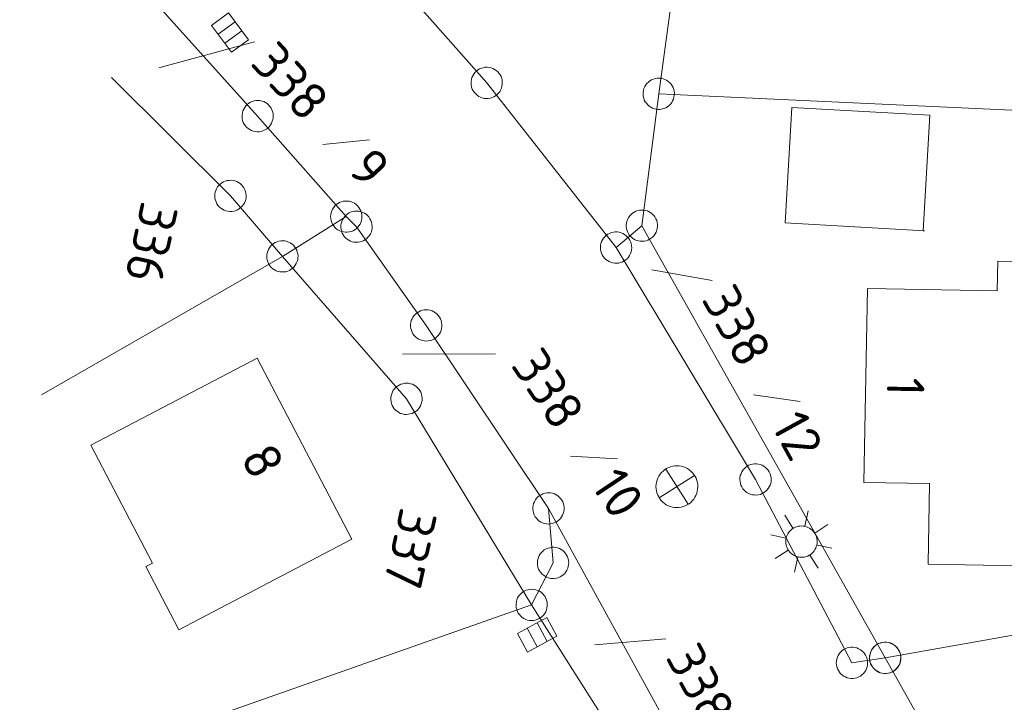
# Model space of a CAD drawing. Header units: metres. Extents: x 3425540 to 3446143, y 5432760 to 5444637.
# Tile 188 of 256: x 3435893 to 3435940, y 5440445 to 5440478. Entities that reach past the tile are written whole.
import ezdxf
from ezdxf.enums import TextEntityAlignment as Align

# ---------------------------------------------------------------- set-up
doc = ezdxf.new("R2010")
doc.units = ezdxf.units.M
doc.layers.add('B_Bestand', color=9, linetype='Continuous', lineweight=18)
doc.layers.add('B_Flurgrenzen', color=9, linetype='Continuous', lineweight=18)
doc.styles.get("Standard").update_dxf_attribs({"font": 'isocpeur.ttf'})

msp = doc.modelspace()

# ---------------------------------------------------------------- linework, layer by layer
at = {"layer": 'B_Bestand'}
for p, q in [((3435903.16, 5440477.634), (3435902.351, 5440477.032)), ((3435903.48, 5440477.205), (3435902.671, 5440476.603)), ((3435925.129, 5440455.951), (3435923.447, 5440454.872)), ((3435923.753, 5440456.255), (3435924.823, 5440454.568)), ((3435929.837, 5440453.421), (3435929.444, 5440454.052)), ((3435930.404, 5440453.526), (3435930.565, 5440454.252)), ((3435930.886, 5440453.189), (3435931.508, 5440453.596)), ((3435929.503, 5440452.951), (3435928.776, 5440453.111)), ((3435930.99, 5440452.622), (3435931.706, 5440452.464)), ((3435929.605, 5440452.372), (3435928.985, 5440451.976)), ((3435930.654, 5440452.14), (3435931.049, 5440451.52)), ((3435930.075, 5440452.038), (3435929.917, 5440451.323)), ((3435918.083, 5440448.013), (3435917.606, 5440448.901)), ((3435917.611, 5440447.759), (3435917.134, 5440448.647))]:
    msp.add_line(p, q, dxfattribs=at)
for points in [[(3435902.844, 5440478.059), (3435903.799, 5440476.775), (3435902.991, 5440476.173), (3435902.035, 5440477.457), (3435902.844, 5440478.059)], [(3435936.391, 5440473.161), (3435929.783, 5440473.538), (3435929.467, 5440468.022), (3435936.135, 5440467.64), (3435936.075, 5440467.643), (3435936.391, 5440473.161)], [(3435950.121, 5440466.001), (3435939.638, 5440466.194), (3435939.612, 5440464.77), (3435933.406, 5440464.884), (3435933.236, 5440455.616), (3435936.374, 5440455.558), (3435936.303, 5440451.711), (3435942.489, 5440451.597), (3435942.602, 5440457.719), (3435949.721, 5440457.589), (3435949.966, 5440457.584), (3435950.121, 5440466.001)], [(3435908.744, 5440452.909), (3435904.216, 5440461.56), (3435896.251, 5440457.391), (3435899.202, 5440451.753), (3435898.887, 5440451.588), (3435900.448, 5440448.607), (3435900.465, 5440448.575), (3435908.744, 5440452.909)], [(3435924.071, 5440454.434), (3435924.175, 5440454.417), (3435924.279, 5440454.41), (3435924.384, 5440454.415), (3435924.487, 5440454.431), (3435924.589, 5440454.457), (3435924.687, 5440454.494), (3435924.78, 5440454.54), (3435924.869, 5440454.597), (3435924.951, 5440454.662), (3435925.025, 5440454.735), (3435925.092, 5440454.816), (3435925.149, 5440454.903), (3435925.198, 5440454.996), (3435925.236, 5440455.094), (3435925.264, 5440455.195), (3435925.281, 5440455.298), (3435925.287, 5440455.402), (3435925.283, 5440455.507), (3435925.267, 5440455.611), (3435925.241, 5440455.712), (3435925.204, 5440455.81), (3435925.158, 5440455.904), (3435925.101, 5440455.992), (3435925.036, 5440456.074), (3435924.963, 5440456.149), (3435924.882, 5440456.215), (3435924.794, 5440456.273), (3435924.702, 5440456.321), (3435924.604, 5440456.36), (3435924.503, 5440456.387), (3435924.4, 5440456.405), (3435924.295, 5440456.411), (3435924.191, 5440456.406), (3435924.087, 5440456.391), (3435923.986, 5440456.364), (3435923.888, 5440456.328), (3435923.794, 5440456.281), (3435923.706, 5440456.225), (3435923.624, 5440456.159), (3435923.549, 5440456.086), (3435923.483, 5440456.005), (3435923.425, 5440455.918), (3435923.377, 5440455.825), (3435923.338, 5440455.727), (3435923.31, 5440455.627), (3435923.293, 5440455.523), (3435923.287, 5440455.419), (3435923.292, 5440455.314), (3435923.307, 5440455.211), (3435923.334, 5440455.109), (3435923.37, 5440455.011), (3435923.417, 5440454.918), (3435923.473, 5440454.829), (3435923.538, 5440454.747), (3435923.612, 5440454.673), (3435923.693, 5440454.606), (3435923.78, 5440454.548), (3435923.873, 5440454.5), (3435923.97, 5440454.462), (3435924.071, 5440454.434)], [(3435930.083, 5440452.052), (3435930.161, 5440452.039), (3435930.239, 5440452.034), (3435930.318, 5440452.037), (3435930.395, 5440452.049), (3435930.471, 5440452.069), (3435930.545, 5440452.096), (3435930.615, 5440452.131), (3435930.681, 5440452.174), (3435930.743, 5440452.222), (3435930.799, 5440452.278), (3435930.849, 5440452.338), (3435930.892, 5440452.404), (3435930.928, 5440452.473), (3435930.957, 5440452.546), (3435930.978, 5440452.622), (3435930.991, 5440452.699), (3435930.995, 5440452.778), (3435930.992, 5440452.856), (3435930.98, 5440452.934), (3435930.961, 5440453.01), (3435930.933, 5440453.084), (3435930.898, 5440453.154), (3435930.856, 5440453.22), (3435930.807, 5440453.281), (3435930.752, 5440453.337), (3435930.691, 5440453.387), (3435930.626, 5440453.431), (3435930.556, 5440453.467), (3435930.483, 5440453.495), (3435930.407, 5440453.516), (3435930.33, 5440453.529), (3435930.251, 5440453.534), (3435930.173, 5440453.531), (3435930.095, 5440453.519), (3435930.019, 5440453.499), (3435929.946, 5440453.472), (3435929.876, 5440453.437), (3435929.809, 5440453.395), (3435929.748, 5440453.345), (3435929.692, 5440453.29), (3435929.642, 5440453.23), (3435929.599, 5440453.164), (3435929.563, 5440453.095), (3435929.534, 5440453.022), (3435929.513, 5440452.946), (3435929.5, 5440452.868), (3435929.495, 5440452.79), (3435929.499, 5440452.712), (3435929.51, 5440452.634), (3435929.53, 5440452.558), (3435929.558, 5440452.484), (3435929.593, 5440452.414), (3435929.635, 5440452.348), (3435929.684, 5440452.287), (3435929.739, 5440452.231), (3435929.8, 5440452.181), (3435929.865, 5440452.137), (3435929.935, 5440452.101), (3435930.008, 5440452.073), (3435930.083, 5440452.052)], [(3435918.549, 5440448.263), (3435917.14, 5440447.506), (3435916.663, 5440448.394), (3435918.072, 5440449.151), (3435918.549, 5440448.263)]]:
    msp.add_lwpolyline(points, dxfattribs=at)
at = {"layer": 'B_Flurgrenzen'}
for p, q in [((3435923.42, 5440474.19), (3435928.187, 5440508.662)), ((3435908.502, 5440482.3), (3435915.192, 5440474.711)), ((3435904.233, 5440473.124), (3435899.222, 5440478.697)), ((3435904.079, 5440476.67), (3435899.508, 5440475.43)), ((3435897.245, 5440474.972), (3435902.934, 5440469.31)), ((3435915.192, 5440474.711), (3435921.378, 5440466.838)), ((3435922.614, 5440467.886), (3435923.42, 5440474.19)), ((3435923.42, 5440474.19), (3435946.998, 5440473.104)), ((3435908.476, 5440468.321), (3435904.233, 5440473.124)), ((3435907.354, 5440471.765), (3435909.593, 5440471.986)), ((3435905.417, 5440466.417), (3435902.934, 5440469.31)), ((3435908.476, 5440468.321), (3435905.417, 5440466.417)), ((3435908.966, 5440467.836), (3435908.476, 5440468.321)), ((3435912.299, 5440463.118), (3435908.966, 5440467.836)), ((3435922.614, 5440467.886), (3435921.378, 5440466.838)), ((3435934.252, 5440447.229), (3435922.614, 5440467.886)), ((3435921.378, 5440466.838), (3435928.049, 5440455.756)), ((3435905.417, 5440466.417), (3435893.89, 5440459.799)), ((3435911.354, 5440459.61), (3435905.417, 5440466.417)), ((3435925.971, 5440465.262), (3435923.091, 5440465.772)), ((3435918.146, 5440454.371), (3435912.299, 5440463.118)), ((3435915.619, 5440461.757), (3435911.167, 5440461.746)), ((3435927.954, 5440459.8), (3435930.182, 5440459.487)), ((3435917.342, 5440449.762), (3435911.354, 5440459.61)), ((3435919.205, 5440456.867), (3435921.452, 5440456.743)), ((3435928.049, 5440455.756), (3435932.663, 5440446.99)), ((3435918.365, 5440451.767), (3435918.146, 5440454.371)), ((3435918.146, 5440454.371), (3435927.542, 5440437.275)), ((3435917.342, 5440449.762), (3435918.365, 5440451.767)), ((3435952.512, 5440450.48), (3435934.252, 5440447.229)), ((3435892.854, 5440441.168), (3435917.342, 5440449.762)), ((3435924.039, 5440439.191), (3435917.342, 5440449.762)), ((3435923.754, 5440448.138), (3435920.36, 5440447.854)), ((3435932.663, 5440446.99), (3435934.252, 5440447.229)), ((3435934.252, 5440447.229), (3435937.722, 5440441.089))]:
    msp.add_line(p, q, dxfattribs=at)
for points in [[(3435915.754, 5440474.215), (3435915.812, 5440474.29), (3435915.857, 5440474.368), (3435915.898, 5440474.459), (3435915.921, 5440474.548), (3435915.932, 5440474.641), (3435915.939, 5440474.737), (3435915.933, 5440474.829), (3435915.911, 5440474.92), (3435915.88, 5440475.01), (3435915.833, 5440475.091), (3435915.782, 5440475.167), (3435915.719, 5440475.238), (3435915.648, 5440475.301), (3435915.57, 5440475.354), (3435915.488, 5440475.395), (3435915.402, 5440475.432), (3435915.308, 5440475.451), (3435915.216, 5440475.462), (3435915.124, 5440475.456), (3435915.029, 5440475.438), (3435914.938, 5440475.415), (3435914.853, 5440475.38), (3435914.768, 5440475.329), (3435914.696, 5440475.274), (3435914.629, 5440475.207), (3435914.571, 5440475.133), (3435914.526, 5440475.055), (3435914.485, 5440474.964), (3435914.462, 5440474.875), (3435914.451, 5440474.782), (3435914.444, 5440474.685), (3435914.45, 5440474.594), (3435914.472, 5440474.503), (3435914.503, 5440474.413), (3435914.55, 5440474.332), (3435914.601, 5440474.256), (3435914.664, 5440474.185), (3435914.735, 5440474.122), (3435914.813, 5440474.068), (3435914.896, 5440474.028), (3435914.982, 5440473.991), (3435915.075, 5440473.972), (3435915.168, 5440473.961), (3435915.259, 5440473.967), (3435915.354, 5440473.985), (3435915.445, 5440474.008), (3435915.531, 5440474.042), (3435915.615, 5440474.094), (3435915.687, 5440474.148), (3435915.754, 5440474.215)], [(3435923.982, 5440473.694), (3435924.04, 5440473.769), (3435924.085, 5440473.847), (3435924.126, 5440473.938), (3435924.149, 5440474.027), (3435924.16, 5440474.12), (3435924.167, 5440474.216), (3435924.161, 5440474.308), (3435924.139, 5440474.399), (3435924.108, 5440474.489), (3435924.061, 5440474.57), (3435924.01, 5440474.646), (3435923.947, 5440474.717), (3435923.876, 5440474.78), (3435923.798, 5440474.833), (3435923.716, 5440474.874), (3435923.63, 5440474.911), (3435923.536, 5440474.93), (3435923.444, 5440474.941), (3435923.352, 5440474.935), (3435923.257, 5440474.917), (3435923.166, 5440474.894), (3435923.081, 5440474.859), (3435922.996, 5440474.808), (3435922.924, 5440474.753), (3435922.857, 5440474.686), (3435922.799, 5440474.612), (3435922.754, 5440474.534), (3435922.713, 5440474.443), (3435922.69, 5440474.354), (3435922.679, 5440474.261), (3435922.672, 5440474.164), (3435922.678, 5440474.073), (3435922.7, 5440473.982), (3435922.731, 5440473.892), (3435922.778, 5440473.811), (3435922.829, 5440473.735), (3435922.892, 5440473.664), (3435922.963, 5440473.601), (3435923.041, 5440473.547), (3435923.124, 5440473.507), (3435923.21, 5440473.47), (3435923.303, 5440473.451), (3435923.396, 5440473.44), (3435923.487, 5440473.446), (3435923.582, 5440473.464), (3435923.673, 5440473.487), (3435923.759, 5440473.521), (3435923.843, 5440473.573), (3435923.915, 5440473.627), (3435923.982, 5440473.694)], [(3435904.029, 5440472.402), (3435904.121, 5440472.382), (3435904.211, 5440472.375), (3435904.31, 5440472.377), (3435904.401, 5440472.395), (3435904.489, 5440472.425), (3435904.579, 5440472.461), (3435904.659, 5440472.505), (3435904.732, 5440472.565), (3435904.8, 5440472.631), (3435904.852, 5440472.708), (3435904.899, 5440472.787), (3435904.936, 5440472.875), (3435904.962, 5440472.966), (3435904.977, 5440473.06), (3435904.978, 5440473.151), (3435904.974, 5440473.245), (3435904.951, 5440473.337), (3435904.921, 5440473.426), (3435904.876, 5440473.506), (3435904.818, 5440473.584), (3435904.759, 5440473.656), (3435904.691, 5440473.718), (3435904.608, 5440473.772), (3435904.528, 5440473.814), (3435904.438, 5440473.845), (3435904.346, 5440473.865), (3435904.256, 5440473.872), (3435904.157, 5440473.87), (3435904.066, 5440473.853), (3435903.978, 5440473.822), (3435903.888, 5440473.787), (3435903.808, 5440473.742), (3435903.735, 5440473.683), (3435903.667, 5440473.616), (3435903.615, 5440473.539), (3435903.568, 5440473.46), (3435903.531, 5440473.372), (3435903.505, 5440473.281), (3435903.49, 5440473.187), (3435903.489, 5440473.096), (3435903.493, 5440473.002), (3435903.516, 5440472.91), (3435903.546, 5440472.822), (3435903.591, 5440472.741), (3435903.649, 5440472.664), (3435903.708, 5440472.591), (3435903.776, 5440472.529), (3435903.859, 5440472.475), (3435903.939, 5440472.434), (3435904.029, 5440472.402)], [(3435903.665, 5440469.14), (3435903.68, 5440469.234), (3435903.683, 5440469.324), (3435903.676, 5440469.423), (3435903.654, 5440469.512), (3435903.62, 5440469.599), (3435903.58, 5440469.687), (3435903.531, 5440469.765), (3435903.468, 5440469.834), (3435903.399, 5440469.899), (3435903.319, 5440469.948), (3435903.238, 5440469.991), (3435903.149, 5440470.024), (3435903.057, 5440470.045), (3435902.962, 5440470.055), (3435902.87, 5440470.052), (3435902.777, 5440470.044), (3435902.686, 5440470.016), (3435902.599, 5440469.982), (3435902.521, 5440469.933), (3435902.446, 5440469.872), (3435902.377, 5440469.809), (3435902.318, 5440469.738), (3435902.268, 5440469.653), (3435902.231, 5440469.57), (3435902.204, 5440469.48), (3435902.188, 5440469.386), (3435902.185, 5440469.296), (3435902.193, 5440469.197), (3435902.214, 5440469.107), (3435902.249, 5440469.02), (3435902.289, 5440468.932), (3435902.337, 5440468.854), (3435902.4, 5440468.785), (3435902.47, 5440468.72), (3435902.55, 5440468.672), (3435902.631, 5440468.629), (3435902.72, 5440468.596), (3435902.812, 5440468.574), (3435902.907, 5440468.564), (3435902.998, 5440468.567), (3435903.091, 5440468.576), (3435903.182, 5440468.603), (3435903.269, 5440468.638), (3435903.347, 5440468.686), (3435903.422, 5440468.748), (3435903.491, 5440468.811), (3435903.55, 5440468.882), (3435903.6, 5440468.967), (3435903.638, 5440469.049), (3435903.665, 5440469.14)], [(3435909.226, 5440468.322), (3435909.22, 5440468.417), (3435909.202, 5440468.505), (3435909.172, 5440468.6), (3435909.131, 5440468.682), (3435909.078, 5440468.759), (3435909.018, 5440468.836), (3435908.953, 5440468.901), (3435908.876, 5440468.954), (3435908.794, 5440469.001), (3435908.705, 5440469.03), (3435908.616, 5440469.053), (3435908.522, 5440469.065), (3435908.427, 5440469.065), (3435908.333, 5440469.053), (3435908.244, 5440469.029), (3435908.156, 5440468.999), (3435908.073, 5440468.952), (3435907.997, 5440468.898), (3435907.932, 5440468.833), (3435907.873, 5440468.756), (3435907.82, 5440468.679), (3435907.779, 5440468.597), (3435907.749, 5440468.502), (3435907.732, 5440468.413), (3435907.726, 5440468.319), (3435907.732, 5440468.225), (3435907.75, 5440468.136), (3435907.78, 5440468.042), (3435907.822, 5440467.959), (3435907.875, 5440467.882), (3435907.934, 5440467.806), (3435907.999, 5440467.741), (3435908.076, 5440467.688), (3435908.159, 5440467.641), (3435908.248, 5440467.612), (3435908.336, 5440467.588), (3435908.431, 5440467.577), (3435908.525, 5440467.577), (3435908.62, 5440467.589), (3435908.708, 5440467.613), (3435908.797, 5440467.642), (3435908.879, 5440467.69), (3435908.956, 5440467.743), (3435909.021, 5440467.808), (3435909.08, 5440467.885), (3435909.133, 5440467.962), (3435909.174, 5440468.045), (3435909.203, 5440468.139), (3435909.221, 5440468.228), (3435909.226, 5440468.322)], [(3435923.117, 5440468.442), (3435923.043, 5440468.502), (3435922.966, 5440468.548), (3435922.876, 5440468.589), (3435922.787, 5440468.614), (3435922.694, 5440468.626), (3435922.598, 5440468.634), (3435922.506, 5440468.629), (3435922.415, 5440468.608), (3435922.324, 5440468.578), (3435922.243, 5440468.533), (3435922.166, 5440468.483), (3435922.094, 5440468.421), (3435922.031, 5440468.351), (3435921.976, 5440468.273), (3435921.934, 5440468.191), (3435921.896, 5440468.105), (3435921.876, 5440468.012), (3435921.864, 5440467.92), (3435921.869, 5440467.828), (3435921.886, 5440467.733), (3435921.907, 5440467.642), (3435921.941, 5440467.556), (3435921.991, 5440467.471), (3435922.045, 5440467.398), (3435922.111, 5440467.33), (3435922.185, 5440467.271), (3435922.262, 5440467.225), (3435922.352, 5440467.183), (3435922.441, 5440467.159), (3435922.534, 5440467.146), (3435922.63, 5440467.139), (3435922.722, 5440467.143), (3435922.813, 5440467.165), (3435922.904, 5440467.194), (3435922.985, 5440467.24), (3435923.062, 5440467.29), (3435923.134, 5440467.352), (3435923.197, 5440467.422), (3435923.252, 5440467.5), (3435923.294, 5440467.582), (3435923.332, 5440467.667), (3435923.352, 5440467.76), (3435923.364, 5440467.853), (3435923.36, 5440467.945), (3435923.342, 5440468.04), (3435923.321, 5440468.131), (3435923.287, 5440468.217), (3435923.237, 5440468.302), (3435923.183, 5440468.375), (3435923.117, 5440468.442)], [(3435909.713, 5440467.771), (3435909.715, 5440467.866), (3435909.705, 5440467.956), (3435909.684, 5440468.052), (3435909.65, 5440468.138), (3435909.603, 5440468.219), (3435909.551, 5440468.301), (3435909.492, 5440468.371), (3435909.42, 5440468.431), (3435909.342, 5440468.485), (3435909.256, 5440468.522), (3435909.17, 5440468.553), (3435909.077, 5440468.573), (3435908.983, 5440468.581), (3435908.888, 5440468.577), (3435908.797, 5440468.562), (3435908.706, 5440468.54), (3435908.62, 5440468.5), (3435908.539, 5440468.453), (3435908.469, 5440468.394), (3435908.403, 5440468.323), (3435908.344, 5440468.251), (3435908.295, 5440468.172), (3435908.258, 5440468.081), (3435908.233, 5440467.994), (3435908.219, 5440467.9), (3435908.216, 5440467.806), (3435908.226, 5440467.716), (3435908.248, 5440467.619), (3435908.282, 5440467.533), (3435908.328, 5440467.452), (3435908.38, 5440467.371), (3435908.439, 5440467.3), (3435908.511, 5440467.241), (3435908.59, 5440467.187), (3435908.675, 5440467.149), (3435908.762, 5440467.118), (3435908.855, 5440467.098), (3435908.949, 5440467.09), (3435909.044, 5440467.094), (3435909.134, 5440467.11), (3435909.225, 5440467.132), (3435909.311, 5440467.172), (3435909.393, 5440467.218), (3435909.463, 5440467.277), (3435909.528, 5440467.348), (3435909.588, 5440467.42), (3435909.636, 5440467.499), (3435909.674, 5440467.591), (3435909.699, 5440467.678), (3435909.713, 5440467.771)], [(3435920.726, 5440467.21), (3435920.685, 5440467.125), (3435920.656, 5440467.04), (3435920.635, 5440466.943), (3435920.63, 5440466.851), (3435920.638, 5440466.758), (3435920.651, 5440466.662), (3435920.675, 5440466.573), (3435920.716, 5440466.489), (3435920.764, 5440466.407), (3435920.826, 5440466.337), (3435920.892, 5440466.273), (3435920.968, 5440466.216), (3435921.05, 5440466.169), (3435921.138, 5440466.132), (3435921.227, 5440466.109), (3435921.318, 5440466.091), (3435921.413, 5440466.091), (3435921.506, 5440466.099), (3435921.595, 5440466.123), (3435921.684, 5440466.16), (3435921.769, 5440466.201), (3435921.845, 5440466.252), (3435921.918, 5440466.319), (3435921.977, 5440466.388), (3435922.029, 5440466.467), (3435922.071, 5440466.552), (3435922.099, 5440466.637), (3435922.121, 5440466.734), (3435922.126, 5440466.826), (3435922.118, 5440466.919), (3435922.104, 5440467.015), (3435922.08, 5440467.104), (3435922.04, 5440467.188), (3435921.991, 5440467.27), (3435921.929, 5440467.34), (3435921.864, 5440467.404), (3435921.788, 5440467.461), (3435921.706, 5440467.508), (3435921.618, 5440467.545), (3435921.529, 5440467.568), (3435921.438, 5440467.586), (3435921.342, 5440467.586), (3435921.249, 5440467.578), (3435921.161, 5440467.554), (3435921.071, 5440467.517), (3435920.987, 5440467.476), (3435920.91, 5440467.425), (3435920.838, 5440467.358), (3435920.778, 5440467.289), (3435920.726, 5440467.21)], [(3435905.876, 5440467.011), (3435905.797, 5440467.064), (3435905.716, 5440467.104), (3435905.623, 5440467.138), (3435905.533, 5440467.156), (3435905.439, 5440467.161), (3435905.343, 5440467.161), (3435905.251, 5440467.149), (3435905.163, 5440467.121), (3435905.075, 5440467.084), (3435904.997, 5440467.032), (3435904.924, 5440466.977), (3435904.857, 5440466.909), (3435904.799, 5440466.834), (3435904.751, 5440466.752), (3435904.716, 5440466.668), (3435904.685, 5440466.579), (3435904.672, 5440466.485), (3435904.667, 5440466.392), (3435904.679, 5440466.301), (3435904.703, 5440466.207), (3435904.732, 5440466.118), (3435904.772, 5440466.035), (3435904.829, 5440465.954), (3435904.888, 5440465.886), (3435904.959, 5440465.823), (3435905.038, 5440465.77), (3435905.119, 5440465.73), (3435905.211, 5440465.696), (3435905.302, 5440465.678), (3435905.395, 5440465.673), (3435905.492, 5440465.673), (3435905.583, 5440465.685), (3435905.672, 5440465.713), (3435905.76, 5440465.75), (3435905.838, 5440465.802), (3435905.911, 5440465.857), (3435905.978, 5440465.925), (3435906.035, 5440466), (3435906.084, 5440466.082), (3435906.119, 5440466.166), (3435906.15, 5440466.255), (3435906.163, 5440466.349), (3435906.168, 5440466.442), (3435906.156, 5440466.533), (3435906.131, 5440466.627), (3435906.103, 5440466.716), (3435906.063, 5440466.799), (3435906.006, 5440466.88), (3435905.947, 5440466.948), (3435905.876, 5440467.011)], [(3435911.586, 5440463.351), (3435911.562, 5440463.26), (3435911.552, 5440463.17), (3435911.55, 5440463.071), (3435911.564, 5440462.979), (3435911.591, 5440462.89), (3435911.623, 5440462.799), (3435911.665, 5440462.717), (3435911.721, 5440462.642), (3435911.785, 5440462.572), (3435911.86, 5440462.516), (3435911.937, 5440462.466), (3435912.023, 5440462.426), (3435912.113, 5440462.396), (3435912.206, 5440462.378), (3435912.298, 5440462.373), (3435912.391, 5440462.374), (3435912.484, 5440462.393), (3435912.574, 5440462.419), (3435912.656, 5440462.461), (3435912.736, 5440462.516), (3435912.81, 5440462.572), (3435912.875, 5440462.638), (3435912.933, 5440462.718), (3435912.977, 5440462.797), (3435913.012, 5440462.885), (3435913.036, 5440462.977), (3435913.046, 5440463.066), (3435913.048, 5440463.165), (3435913.034, 5440463.257), (3435913.007, 5440463.346), (3435912.975, 5440463.438), (3435912.934, 5440463.52), (3435912.877, 5440463.594), (3435912.813, 5440463.665), (3435912.738, 5440463.72), (3435912.661, 5440463.77), (3435912.575, 5440463.811), (3435912.485, 5440463.84), (3435912.392, 5440463.858), (3435912.3, 5440463.863), (3435912.207, 5440463.863), (3435912.114, 5440463.844), (3435912.024, 5440463.817), (3435911.942, 5440463.775), (3435911.862, 5440463.721), (3435911.788, 5440463.664), (3435911.723, 5440463.598), (3435911.666, 5440463.518), (3435911.621, 5440463.439), (3435911.586, 5440463.351)], [(3435912.069, 5440459.834), (3435912.035, 5440459.922), (3435911.992, 5440460.002), (3435911.936, 5440460.083), (3435911.872, 5440460.149), (3435911.798, 5440460.207), (3435911.719, 5440460.262), (3435911.637, 5440460.305), (3435911.548, 5440460.333), (3435911.455, 5440460.353), (3435911.362, 5440460.355), (3435911.27, 5440460.351), (3435911.176, 5440460.334), (3435911.086, 5440460.306), (3435911, 5440460.266), (3435910.922, 5440460.217), (3435910.846, 5440460.163), (3435910.782, 5440460.093), (3435910.724, 5440460.019), (3435910.682, 5440459.938), (3435910.648, 5440459.847), (3435910.62, 5440459.758), (3435910.606, 5440459.666), (3435910.606, 5440459.567), (3435910.615, 5440459.478), (3435910.638, 5440459.386), (3435910.672, 5440459.297), (3435910.715, 5440459.218), (3435910.772, 5440459.137), (3435910.836, 5440459.07), (3435910.909, 5440459.013), (3435910.989, 5440458.957), (3435911.07, 5440458.915), (3435911.159, 5440458.887), (3435911.252, 5440458.866), (3435911.346, 5440458.865), (3435911.437, 5440458.869), (3435911.531, 5440458.886), (3435911.621, 5440458.914), (3435911.708, 5440458.953), (3435911.785, 5440459.002), (3435911.861, 5440459.057), (3435911.926, 5440459.127), (3435911.983, 5440459.2), (3435912.026, 5440459.282), (3435912.059, 5440459.373), (3435912.087, 5440459.462), (3435912.102, 5440459.553), (3435912.102, 5440459.652), (3435912.092, 5440459.742), (3435912.069, 5440459.834)], [(3435928.527, 5440456.334), (3435928.45, 5440456.39), (3435928.37, 5440456.432), (3435928.279, 5440456.47), (3435928.189, 5440456.491), (3435928.096, 5440456.499), (3435927.999, 5440456.502), (3435927.907, 5440456.493), (3435927.817, 5440456.468), (3435927.728, 5440456.434), (3435927.649, 5440456.385), (3435927.575, 5440456.332), (3435927.505, 5440456.266), (3435927.445, 5440456.194), (3435927.394, 5440456.113), (3435927.356, 5440456.03), (3435927.322, 5440455.943), (3435927.306, 5440455.849), (3435927.298, 5440455.756), (3435927.307, 5440455.664), (3435927.328, 5440455.57), (3435927.353, 5440455.48), (3435927.391, 5440455.396), (3435927.445, 5440455.313), (3435927.502, 5440455.243), (3435927.571, 5440455.178), (3435927.647, 5440455.122), (3435927.727, 5440455.079), (3435927.819, 5440455.042), (3435927.909, 5440455.021), (3435928.002, 5440455.013), (3435928.099, 5440455.01), (3435928.19, 5440455.018), (3435928.28, 5440455.044), (3435928.369, 5440455.077), (3435928.448, 5440455.127), (3435928.523, 5440455.18), (3435928.592, 5440455.245), (3435928.652, 5440455.318), (3435928.703, 5440455.399), (3435928.742, 5440455.482), (3435928.775, 5440455.569), (3435928.792, 5440455.663), (3435928.8, 5440455.756), (3435928.791, 5440455.847), (3435928.769, 5440455.942), (3435928.744, 5440456.032), (3435928.707, 5440456.116), (3435928.653, 5440456.199), (3435928.596, 5440456.269), (3435928.527, 5440456.334)], [(3435918.884, 5440454.506), (3435918.862, 5440454.598), (3435918.828, 5440454.681), (3435918.782, 5440454.769), (3435918.727, 5440454.843), (3435918.661, 5440454.909), (3435918.589, 5440454.974), (3435918.513, 5440455.026), (3435918.428, 5440455.065), (3435918.339, 5440455.097), (3435918.246, 5440455.11), (3435918.155, 5440455.117), (3435918.06, 5440455.112), (3435917.967, 5440455.095), (3435917.876, 5440455.066), (3435917.793, 5440455.027), (3435917.711, 5440454.982), (3435917.638, 5440454.921), (3435917.572, 5440454.855), (3435917.52, 5440454.779), (3435917.476, 5440454.693), (3435917.437, 5440454.608), (3435917.411, 5440454.519), (3435917.399, 5440454.421), (3435917.398, 5440454.331), (3435917.409, 5440454.237), (3435917.431, 5440454.145), (3435917.465, 5440454.061), (3435917.511, 5440453.973), (3435917.566, 5440453.899), (3435917.632, 5440453.833), (3435917.704, 5440453.768), (3435917.78, 5440453.716), (3435917.865, 5440453.678), (3435917.954, 5440453.646), (3435918.047, 5440453.633), (3435918.138, 5440453.625), (3435918.233, 5440453.631), (3435918.326, 5440453.648), (3435918.417, 5440453.676), (3435918.5, 5440453.715), (3435918.582, 5440453.76), (3435918.655, 5440453.822), (3435918.721, 5440453.888), (3435918.773, 5440453.963), (3435918.817, 5440454.049), (3435918.856, 5440454.134), (3435918.882, 5440454.223), (3435918.894, 5440454.321), (3435918.895, 5440454.412), (3435918.884, 5440454.506)], [(3435918.923, 5440451.266), (3435918.982, 5440451.341), (3435919.028, 5440451.418), (3435919.069, 5440451.508), (3435919.094, 5440451.598), (3435919.105, 5440451.69), (3435919.113, 5440451.787), (3435919.108, 5440451.879), (3435919.086, 5440451.969), (3435919.056, 5440452.06), (3435919.01, 5440452.141), (3435918.96, 5440452.218), (3435918.897, 5440452.29), (3435918.827, 5440452.353), (3435918.749, 5440452.407), (3435918.667, 5440452.449), (3435918.581, 5440452.486), (3435918.488, 5440452.506), (3435918.396, 5440452.518), (3435918.304, 5440452.513), (3435918.209, 5440452.495), (3435918.118, 5440452.473), (3435918.032, 5440452.439), (3435917.947, 5440452.389), (3435917.874, 5440452.335), (3435917.807, 5440452.268), (3435917.748, 5440452.194), (3435917.702, 5440452.116), (3435917.661, 5440452.026), (3435917.637, 5440451.937), (3435917.625, 5440451.844), (3435917.618, 5440451.748), (3435917.623, 5440451.656), (3435917.644, 5440451.565), (3435917.674, 5440451.475), (3435917.72, 5440451.394), (3435917.771, 5440451.317), (3435917.833, 5440451.245), (3435917.903, 5440451.182), (3435917.982, 5440451.128), (3435918.063, 5440451.086), (3435918.149, 5440451.049), (3435918.242, 5440451.029), (3435918.335, 5440451.017), (3435918.426, 5440451.022), (3435918.522, 5440451.04), (3435918.612, 5440451.061), (3435918.698, 5440451.095), (3435918.783, 5440451.146), (3435918.856, 5440451.2), (3435918.923, 5440451.266)], [(3435918.025, 5440450.073), (3435917.98, 5440450.156), (3435917.927, 5440450.23), (3435917.861, 5440450.303), (3435917.789, 5440450.361), (3435917.709, 5440450.409), (3435917.623, 5440450.454), (3435917.537, 5440450.487), (3435917.445, 5440450.503), (3435917.351, 5440450.512), (3435917.258, 5440450.502), (3435917.167, 5440450.487), (3435917.076, 5440450.458), (3435916.99, 5440450.419), (3435916.909, 5440450.369), (3435916.839, 5440450.311), (3435916.77, 5440450.247), (3435916.715, 5440450.17), (3435916.667, 5440450.09), (3435916.635, 5440450.004), (3435916.613, 5440449.909), (3435916.596, 5440449.817), (3435916.593, 5440449.725), (3435916.605, 5440449.627), (3435916.626, 5440449.539), (3435916.66, 5440449.45), (3435916.704, 5440449.367), (3435916.757, 5440449.294), (3435916.823, 5440449.22), (3435916.895, 5440449.162), (3435916.975, 5440449.114), (3435917.061, 5440449.069), (3435917.147, 5440449.037), (3435917.239, 5440449.02), (3435917.334, 5440449.011), (3435917.427, 5440449.021), (3435917.517, 5440449.037), (3435917.608, 5440449.065), (3435917.694, 5440449.104), (3435917.775, 5440449.154), (3435917.846, 5440449.212), (3435917.914, 5440449.276), (3435917.97, 5440449.353), (3435918.018, 5440449.433), (3435918.05, 5440449.52), (3435918.072, 5440449.614), (3435918.088, 5440449.706), (3435918.091, 5440449.798), (3435918.079, 5440449.896), (3435918.058, 5440449.984), (3435918.025, 5440450.073)], [(3435935.002, 5440447.229), (3435934.996, 5440447.323), (3435934.978, 5440447.412), (3435934.949, 5440447.507), (3435934.908, 5440447.589), (3435934.854, 5440447.666), (3435934.795, 5440447.743), (3435934.73, 5440447.808), (3435934.654, 5440447.861), (3435934.571, 5440447.908), (3435934.482, 5440447.938), (3435934.394, 5440447.961), (3435934.299, 5440447.973), (3435934.205, 5440447.973), (3435934.11, 5440447.961), (3435934.022, 5440447.938), (3435933.933, 5440447.908), (3435933.85, 5440447.861), (3435933.774, 5440447.808), (3435933.709, 5440447.743), (3435933.65, 5440447.666), (3435933.596, 5440447.589), (3435933.555, 5440447.507), (3435933.526, 5440447.412), (3435933.508, 5440447.323), (3435933.502, 5440447.229), (3435933.508, 5440447.135), (3435933.526, 5440447.046), (3435933.555, 5440446.951), (3435933.596, 5440446.869), (3435933.65, 5440446.792), (3435933.709, 5440446.715), (3435933.774, 5440446.65), (3435933.85, 5440446.597), (3435933.933, 5440446.55), (3435934.022, 5440446.52), (3435934.11, 5440446.497), (3435934.205, 5440446.485), (3435934.299, 5440446.485), (3435934.394, 5440446.497), (3435934.482, 5440446.52), (3435934.571, 5440446.55), (3435934.654, 5440446.597), (3435934.73, 5440446.65), (3435934.795, 5440446.715), (3435934.854, 5440446.792), (3435934.908, 5440446.869), (3435934.949, 5440446.951), (3435934.978, 5440447.046), (3435934.996, 5440447.135), (3435935.002, 5440447.229)], [(3435933.711, 5440447.748), (3435933.65, 5440447.676), (3435933.601, 5440447.6), (3435933.557, 5440447.511), (3435933.529, 5440447.423), (3435933.514, 5440447.331), (3435933.504, 5440447.235), (3435933.506, 5440447.143), (3435933.524, 5440447.051), (3435933.551, 5440446.96), (3435933.594, 5440446.877), (3435933.642, 5440446.799), (3435933.702, 5440446.725), (3435933.77, 5440446.659), (3435933.846, 5440446.603), (3435933.927, 5440446.558), (3435934.011, 5440446.518), (3435934.103, 5440446.495), (3435934.196, 5440446.48), (3435934.287, 5440446.482), (3435934.383, 5440446.496), (3435934.475, 5440446.515), (3435934.562, 5440446.546), (3435934.649, 5440446.594), (3435934.723, 5440446.645), (3435934.792, 5440446.709), (3435934.854, 5440446.781), (3435934.902, 5440446.858), (3435934.946, 5440446.946), (3435934.974, 5440447.034), (3435934.989, 5440447.127), (3435934.999, 5440447.223), (3435934.997, 5440447.315), (3435934.979, 5440447.406), (3435934.952, 5440447.498), (3435934.909, 5440447.58), (3435934.861, 5440447.659), (3435934.801, 5440447.733), (3435934.733, 5440447.798), (3435934.657, 5440447.855), (3435934.576, 5440447.899), (3435934.492, 5440447.939), (3435934.4, 5440447.963), (3435934.308, 5440447.978), (3435934.216, 5440447.976), (3435934.12, 5440447.961), (3435934.028, 5440447.943), (3435933.941, 5440447.912), (3435933.855, 5440447.864), (3435933.78, 5440447.812), (3435933.711, 5440447.748)], [(3435931.918, 5440447.079), (3435931.913, 5440446.985), (3435931.92, 5440446.895), (3435931.938, 5440446.797), (3435931.969, 5440446.71), (3435932.013, 5440446.628), (3435932.062, 5440446.544), (3435932.119, 5440446.472), (3435932.189, 5440446.41), (3435932.265, 5440446.354), (3435932.35, 5440446.314), (3435932.435, 5440446.28), (3435932.527, 5440446.257), (3435932.621, 5440446.245), (3435932.716, 5440446.246), (3435932.807, 5440446.259), (3435932.899, 5440446.277), (3435932.986, 5440446.315), (3435933.069, 5440446.358), (3435933.141, 5440446.415), (3435933.209, 5440446.484), (3435933.271, 5440446.554), (3435933.322, 5440446.631), (3435933.362, 5440446.721), (3435933.39, 5440446.807), (3435933.408, 5440446.9), (3435933.413, 5440446.995), (3435933.406, 5440447.085), (3435933.388, 5440447.182), (3435933.357, 5440447.269), (3435933.313, 5440447.352), (3435933.264, 5440447.435), (3435933.207, 5440447.507), (3435933.137, 5440447.569), (3435933.061, 5440447.626), (3435932.976, 5440447.666), (3435932.891, 5440447.7), (3435932.799, 5440447.723), (3435932.705, 5440447.734), (3435932.61, 5440447.734), (3435932.519, 5440447.721), (3435932.427, 5440447.702), (3435932.34, 5440447.665), (3435932.257, 5440447.621), (3435932.185, 5440447.565), (3435932.117, 5440447.495), (3435932.055, 5440447.426), (3435932.004, 5440447.348), (3435931.964, 5440447.258), (3435931.935, 5440447.172), (3435931.918, 5440447.079)]]:
    msp.add_lwpolyline(points, dxfattribs=at)

# ---------------------------------------------------------------- texts
at = {"layer": 'B_Bestand'}
for s, rotation, p in [('1', 268.9492, (3435935.228, 5440460.181)), ('8', 297.6279, (3435904.482, 5440456.634))]:
    msp.add_text(s, height=1.8, rotation=rotation, dxfattribs=at).set_placement(p, align=Align.MIDDLE)
at = {"layer": 'B_Flurgrenzen'}
for s, rotation, p in [('338', 312.5093, (3435903.823, 5440475.618)), ('9', 312.5093, (3435908.469, 5440470.55)), ('338', 298.8644, (3435925.433, 5440464.376)), ('338', 303.7186, (3435916.306, 5440461.214)), ('12', 298.8644, (3435928.752, 5440458.355)), ('10', 303.7186, (3435920.122, 5440455.496)), ('338', 298.1704, (3435923.714, 5440447.26))]:
    msp.add_text(s, height=1.8, rotation=rotation, dxfattribs=at).set_placement(p)
for s, p in [('336', (3435899.155, 5440467.053)), ('337', (3435911.544, 5440452.436))]:
    msp.add_text(s, height=1.8, rotation=257.535, dxfattribs=at).set_placement(p, align=Align.MIDDLE)

doc.saveas('drawing.dxf')
